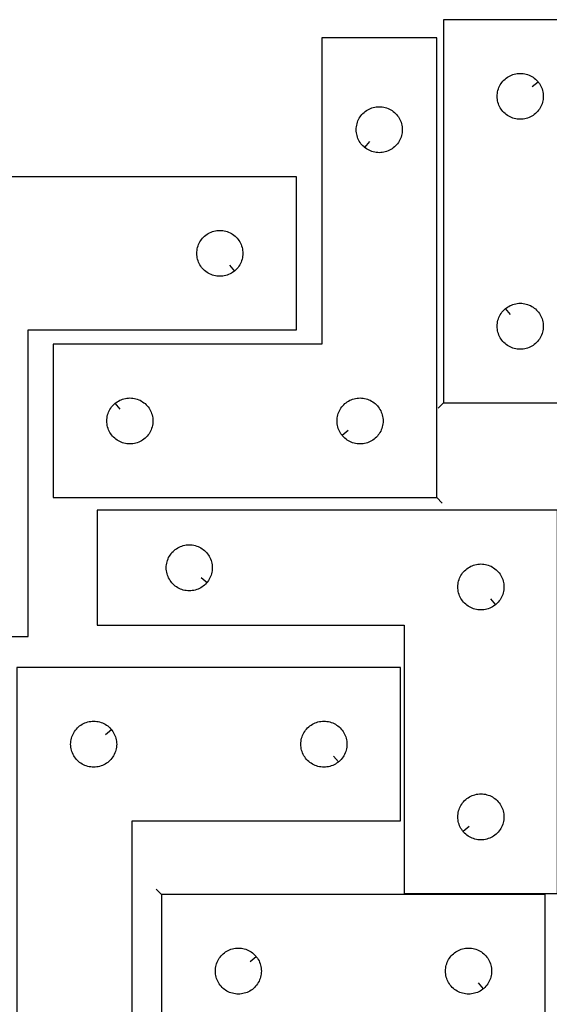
# Model space of a CAD drawing. Header units: millimetres. Extents: x 7 to 1243, y 7 to 1622.
# Tile 12 of 14: x 621 to 828, y 1233 to 1619. Entities that reach past the tile are written whole.
import ezdxf

# ---------------------------------------------------------------- set-up
doc = ezdxf.new("R2010")
doc.units = ezdxf.units.MM
doc.layers.add('CUT', color=7, linetype='CONTINUOUS', true_color=0x000000)
doc.layers.add('LEADIN', color=1, linetype='CONTINUOUS', true_color=0xff0000)

msp = doc.modelspace()

# ---------------------------------------------------------------- linework, layer by layer
at = {"layer": 'CUT'}
for points in [[(786.859304, 1468.629229), (966.859304, 1468.629229), (966.859304, 1513.629229), (846.859304, 1513.629229), (846.859304, 1618.629229), (786.859304, 1618.629229)], [(784.241681, 1431.569087), (784.241681, 1611.569087), (739.241681, 1611.569087), (739.241681, 1491.569087), (634.241681, 1491.569087), (634.241681, 1431.569087)], [(823.812673, 1594.335712), (823.999484, 1594.108082), (824.34253, 1593.629361), (824.653532, 1593.129229), (824.931158, 1592.609827), (825.17422, 1592.07338), (825.381675, 1591.522184), (825.552636, 1590.958601), (825.686371, 1590.385042), (825.782308, 1589.803965), (825.840034, 1589.217857), (825.859304, 1588.629229), (825.840034, 1588.040601), (825.782308, 1587.454493), (825.686371, 1586.873416), (825.552636, 1586.299858), (825.381675, 1585.736274), (825.17422, 1585.185078), (824.931158, 1584.648631), (824.653532, 1584.129229), (824.34253, 1583.629097), (823.999484, 1583.150376), (823.625862, 1582.695117), (823.223265, 1582.265268), (822.793416, 1581.862671), (822.338157, 1581.489049), (821.859436, 1581.146003), (821.359304, 1580.835), (820.839902, 1580.557374), (820.303455, 1580.314313), (819.752259, 1580.106858), (819.188675, 1579.935897), (818.615117, 1579.802162), (818.03404, 1579.706225), (817.447932, 1579.648499), (816.859304, 1579.629229), (816.270676, 1579.648499), (815.684568, 1579.706225), (815.103491, 1579.802162), (814.529932, 1579.935897), (813.966349, 1580.106858), (813.415153, 1580.314313), (812.878706, 1580.557374), (812.359304, 1580.835), (811.859172, 1581.146003), (811.380451, 1581.489049), (810.925191, 1581.862671), (810.495343, 1582.265268), (810.092746, 1582.695117), (809.719124, 1583.150376), (809.376077, 1583.629097), (809.065075, 1584.129229), (808.787449, 1584.648631), (808.544388, 1585.185078), (808.336933, 1585.736274), (808.165971, 1586.299858), (808.032236, 1586.873416), (807.9363, 1587.454493), (807.878574, 1588.040601), (807.859304, 1588.629229), (807.878574, 1589.217857), (807.9363, 1589.803965), (808.032236, 1590.385042), (808.165971, 1590.958601), (808.336933, 1591.522184), (808.544388, 1592.07338), (808.787449, 1592.609827), (809.065075, 1593.129229), (809.376077, 1593.629361), (809.719124, 1594.108082), (810.092746, 1594.563341), (810.495343, 1594.99319), (810.925191, 1595.395787), (811.380451, 1595.769409), (811.859172, 1596.112456), (812.359304, 1596.423458), (812.878706, 1596.701084), (813.415153, 1596.944145), (813.966349, 1597.1516), (814.529932, 1597.322562), (815.103491, 1597.456297), (815.684568, 1597.552233), (816.270676, 1597.609959), (816.859304, 1597.629229), (817.447932, 1597.609959), (818.03404, 1597.552233), (818.615117, 1597.456297), (819.188675, 1597.322562), (819.752259, 1597.1516), (820.303455, 1596.944145), (820.839902, 1596.701084), (821.359304, 1596.423458), (821.859436, 1596.112456), (822.338157, 1595.769409), (822.793416, 1595.395787), (823.223265, 1594.99319), (823.625862, 1594.563341)], [(756.035198, 1568.615718), (755.807568, 1568.802529), (755.37772, 1569.205126), (754.975123, 1569.634975), (754.601501, 1570.090234), (754.258454, 1570.568955), (753.947452, 1571.069087), (753.669826, 1571.588489), (753.426765, 1572.124936), (753.21931, 1572.676132), (753.048348, 1573.239716), (752.914613, 1573.813274), (752.818677, 1574.394352), (752.76095, 1574.980459), (752.741681, 1575.569087), (752.76095, 1576.157716), (752.818677, 1576.743823), (752.914613, 1577.3249), (753.048348, 1577.898459), (753.21931, 1578.462043), (753.426765, 1579.013238), (753.669826, 1579.549686), (753.947452, 1580.069087), (754.258454, 1580.569219), (754.601501, 1581.04794), (754.975123, 1581.5032), (755.37772, 1581.933048), (755.807568, 1582.335646), (756.262828, 1582.709267), (756.741549, 1583.052314), (757.241681, 1583.363316), (757.761083, 1583.640942), (758.29753, 1583.884003), (758.848726, 1584.091459), (759.412309, 1584.26242), (759.985868, 1584.396155), (760.566945, 1584.492091), (761.153053, 1584.549818), (761.741681, 1584.569087), (762.330309, 1584.549818), (762.916417, 1584.492091), (763.497494, 1584.396155), (764.071052, 1584.26242), (764.634636, 1584.091459), (765.185832, 1583.884003), (765.722279, 1583.640942), (766.241681, 1583.363316), (766.741813, 1583.052314), (767.220534, 1582.709267), (767.675793, 1582.335646), (768.105642, 1581.933048), (768.508239, 1581.5032), (768.881861, 1581.04794), (769.224907, 1580.569219), (769.535909, 1580.069087), (769.813535, 1579.549686), (770.056597, 1579.013238), (770.264052, 1578.462043), (770.435013, 1577.898459), (770.568748, 1577.3249), (770.664685, 1576.743823), (770.722411, 1576.157716), (770.741681, 1575.569087), (770.722411, 1574.980459), (770.664685, 1574.394352), (770.568748, 1573.813274), (770.435013, 1573.239716), (770.264052, 1572.676132), (770.056597, 1572.124936), (769.813535, 1571.588489), (769.535909, 1571.069087), (769.224907, 1570.568955), (768.881861, 1570.090234), (768.508239, 1569.634975), (768.105642, 1569.205126), (767.675793, 1568.802529), (767.220534, 1568.428907), (766.741813, 1568.085861), (766.241681, 1567.774859), (765.722279, 1567.497233), (765.185832, 1567.254172), (764.634636, 1567.046716), (764.071052, 1566.875755), (763.497494, 1566.74202), (762.916417, 1566.646084), (762.330309, 1566.588357), (761.741681, 1566.569087), (761.153053, 1566.588357), (760.566945, 1566.646084), (759.985868, 1566.74202), (759.412309, 1566.875755), (758.848726, 1567.046716), (758.29753, 1567.254172), (757.761083, 1567.497233), (757.241681, 1567.774859), (756.741549, 1568.085861), (756.262828, 1568.428907)], [(579.416999, 1557.173468), (579.416999, 1377.173468), (624.416999, 1377.173468), (624.416999, 1497.173468), (729.416999, 1497.173468), (729.416999, 1557.173468)], [(705.123481, 1520.220099), (704.895852, 1520.033288), (704.417131, 1519.690241), (703.916999, 1519.379239), (703.397597, 1519.101613), (702.86115, 1518.858552), (702.309954, 1518.651097), (701.74637, 1518.480135), (701.172812, 1518.3464), (700.591734, 1518.250464), (700.005627, 1518.192738), (699.416999, 1518.173468), (698.828371, 1518.192738), (698.242263, 1518.250464), (697.661186, 1518.3464), (697.087627, 1518.480135), (696.524044, 1518.651097), (695.972848, 1518.858552), (695.4364, 1519.101613), (694.916999, 1519.379239), (694.416867, 1519.690241), (693.938146, 1520.033288), (693.482886, 1520.40691), (693.053038, 1520.809507), (692.65044, 1521.239356), (692.276819, 1521.694615), (691.933772, 1522.173336), (691.62277, 1522.673468), (691.345144, 1523.19287), (691.102083, 1523.729317), (690.894628, 1524.280513), (690.723666, 1524.844096), (690.589931, 1525.417655), (690.493995, 1525.998732), (690.436268, 1526.58484), (690.416999, 1527.173468), (690.436268, 1527.762096), (690.493995, 1528.348204), (690.589931, 1528.929281), (690.723666, 1529.502839), (690.894628, 1530.066423), (691.102083, 1530.617619), (691.345144, 1531.154066), (691.62277, 1531.673468), (691.933772, 1532.1736), (692.276819, 1532.652321), (692.65044, 1533.10758), (693.053038, 1533.537429), (693.482886, 1533.940026), (693.938146, 1534.313648), (694.416867, 1534.656694), (694.916999, 1534.967697), (695.4364, 1535.245323), (695.972848, 1535.488384), (696.524044, 1535.695839), (697.087627, 1535.8668), (697.661186, 1536.000535), (698.242263, 1536.096472), (698.828371, 1536.154198), (699.416999, 1536.173468), (700.005627, 1536.154198), (700.591734, 1536.096472), (701.172812, 1536.000535), (701.74637, 1535.8668), (702.309954, 1535.695839), (702.86115, 1535.488384), (703.397597, 1535.245323), (703.916999, 1534.967697), (704.417131, 1534.656694), (704.895852, 1534.313648), (705.351111, 1533.940026), (705.78096, 1533.537429), (706.183557, 1533.10758), (706.557179, 1532.652321), (706.900225, 1532.1736), (707.211227, 1531.673468), (707.488853, 1531.154066), (707.731914, 1530.617619), (707.93937, 1530.066423), (708.110331, 1529.502839), (708.244066, 1528.929281), (708.340002, 1528.348204), (708.397729, 1527.762096), (708.416999, 1527.173468), (708.397729, 1526.58484), (708.340002, 1525.998732), (708.244066, 1525.417655), (708.110331, 1524.844096), (707.93937, 1524.280513), (707.731914, 1523.729317), (707.488853, 1523.19287), (707.211227, 1522.673468), (706.900225, 1522.173336), (706.557179, 1521.694615), (706.183557, 1521.239356), (705.78096, 1520.809507), (705.351111, 1520.40691)], [(811.152821, 1505.582598), (811.380451, 1505.769409), (811.859172, 1506.112456), (812.359304, 1506.423458), (812.878706, 1506.701084), (813.415153, 1506.944145), (813.966349, 1507.1516), (814.529932, 1507.322562), (815.103491, 1507.456297), (815.684568, 1507.552233), (816.270676, 1507.609959), (816.859304, 1507.629229), (817.447932, 1507.609959), (818.03404, 1507.552233), (818.615117, 1507.456297), (819.188675, 1507.322562), (819.752259, 1507.1516), (820.303455, 1506.944145), (820.839902, 1506.701084), (821.359304, 1506.423458), (821.859436, 1506.112456), (822.338157, 1505.769409), (822.793416, 1505.395787), (823.223265, 1504.99319), (823.625862, 1504.563341), (823.999484, 1504.108082), (824.34253, 1503.629361), (824.653532, 1503.129229), (824.931158, 1502.609827), (825.17422, 1502.07338), (825.381675, 1501.522184), (825.552636, 1500.958601), (825.686371, 1500.385042), (825.782308, 1499.803965), (825.840034, 1499.217857), (825.859304, 1498.629229), (825.840034, 1498.040601), (825.782308, 1497.454493), (825.686371, 1496.873416), (825.552636, 1496.299858), (825.381675, 1495.736274), (825.17422, 1495.185078), (824.931158, 1494.648631), (824.653532, 1494.129229), (824.34253, 1493.629097), (823.999484, 1493.150376), (823.625862, 1492.695117), (823.223265, 1492.265268), (822.793416, 1491.862671), (822.338157, 1491.489049), (821.859436, 1491.146003), (821.359304, 1490.835), (820.839902, 1490.557374), (820.303455, 1490.314313), (819.752259, 1490.106858), (819.188675, 1489.935897), (818.615117, 1489.802162), (818.03404, 1489.706225), (817.447932, 1489.648499), (816.859304, 1489.629229), (816.270676, 1489.648499), (815.684568, 1489.706225), (815.103491, 1489.802162), (814.529932, 1489.935897), (813.966349, 1490.106858), (813.415153, 1490.314313), (812.878706, 1490.557374), (812.359304, 1490.835), (811.859172, 1491.146003), (811.380451, 1491.489049), (810.925191, 1491.862671), (810.495343, 1492.265268), (810.092746, 1492.695117), (809.719124, 1493.150376), (809.376077, 1493.629097), (809.065075, 1494.129229), (808.787449, 1494.648631), (808.544388, 1495.185078), (808.336933, 1495.736274), (808.165971, 1496.299858), (808.032236, 1496.873416), (807.9363, 1497.454493), (807.878574, 1498.040601), (807.859304, 1498.629229), (807.878574, 1499.217857), (807.9363, 1499.803965), (808.032236, 1500.385042), (808.165971, 1500.958601), (808.336933, 1501.522184), (808.544388, 1502.07338), (808.787449, 1502.609827), (809.065075, 1503.129229), (809.376077, 1503.629361), (809.719124, 1504.108082), (810.092746, 1504.563341), (810.495343, 1504.99319), (810.925191, 1505.395787)], [(658.535198, 1468.522457), (658.762828, 1468.709267), (659.241549, 1469.052314), (659.741681, 1469.363316), (660.261083, 1469.640942), (660.79753, 1469.884003), (661.348726, 1470.091459), (661.912309, 1470.26242), (662.485868, 1470.396155), (663.066945, 1470.492091), (663.653053, 1470.549818), (664.241681, 1470.569087), (664.830309, 1470.549818), (665.416417, 1470.492091), (665.997494, 1470.396155), (666.571052, 1470.26242), (667.134636, 1470.091459), (667.685832, 1469.884003), (668.222279, 1469.640942), (668.741681, 1469.363316), (669.241813, 1469.052314), (669.720534, 1468.709267), (670.175793, 1468.335646), (670.605642, 1467.933048), (671.008239, 1467.5032), (671.381861, 1467.04794), (671.724907, 1466.569219), (672.035909, 1466.069087), (672.313535, 1465.549686), (672.556597, 1465.013238), (672.764052, 1464.462043), (672.935013, 1463.898459), (673.068748, 1463.3249), (673.164685, 1462.743823), (673.222411, 1462.157716), (673.241681, 1461.569087), (673.222411, 1460.980459), (673.164685, 1460.394352), (673.068748, 1459.813274), (672.935013, 1459.239716), (672.764052, 1458.676132), (672.556597, 1458.124936), (672.313535, 1457.588489), (672.035909, 1457.069087), (671.724907, 1456.568955), (671.381861, 1456.090234), (671.008239, 1455.634975), (670.605642, 1455.205126), (670.175793, 1454.802529), (669.720534, 1454.428907), (669.241813, 1454.085861), (668.741681, 1453.774859), (668.222279, 1453.497233), (667.685832, 1453.254172), (667.134636, 1453.046716), (666.571052, 1452.875755), (665.997494, 1452.74202), (665.416417, 1452.646084), (664.830309, 1452.588357), (664.241681, 1452.569087), (663.653053, 1452.588357), (663.066945, 1452.646084), (662.485868, 1452.74202), (661.912309, 1452.875755), (661.348726, 1453.046716), (660.79753, 1453.254172), (660.261083, 1453.497233), (659.741681, 1453.774859), (659.241549, 1454.085861), (658.762828, 1454.428907), (658.307568, 1454.802529), (657.87772, 1455.205126), (657.475123, 1455.634975), (657.101501, 1456.090234), (656.758454, 1456.568955), (656.447452, 1457.069087), (656.169826, 1457.588489), (655.926765, 1458.124936), (655.71931, 1458.676132), (655.548348, 1459.239716), (655.414613, 1459.813274), (655.318677, 1460.394352), (655.26095, 1460.980459), (655.241681, 1461.569087), (655.26095, 1462.157716), (655.318677, 1462.743823), (655.414613, 1463.3249), (655.548348, 1463.898459), (655.71931, 1464.462043), (655.926765, 1465.013238), (656.169826, 1465.549686), (656.447452, 1466.069087), (656.758454, 1466.569219), (657.101501, 1467.04794), (657.475123, 1467.5032), (657.87772, 1467.933048), (658.307568, 1468.335646)], [(747.288312, 1455.862605), (747.101501, 1456.090234), (746.758454, 1456.568955), (746.447452, 1457.069087), (746.169826, 1457.588489), (745.926765, 1458.124936), (745.71931, 1458.676132), (745.548348, 1459.239716), (745.414613, 1459.813274), (745.318677, 1460.394352), (745.26095, 1460.980459), (745.241681, 1461.569087), (745.26095, 1462.157716), (745.318677, 1462.743823), (745.414613, 1463.3249), (745.548348, 1463.898459), (745.71931, 1464.462043), (745.926765, 1465.013238), (746.169826, 1465.549686), (746.447452, 1466.069087), (746.758454, 1466.569219), (747.101501, 1467.04794), (747.475123, 1467.5032), (747.87772, 1467.933048), (748.307568, 1468.335646), (748.762828, 1468.709267), (749.241549, 1469.052314), (749.741681, 1469.363316), (750.261083, 1469.640942), (750.79753, 1469.884003), (751.348726, 1470.091459), (751.912309, 1470.26242), (752.485868, 1470.396155), (753.066945, 1470.492091), (753.653053, 1470.549818), (754.241681, 1470.569087), (754.830309, 1470.549818), (755.416417, 1470.492091), (755.997494, 1470.396155), (756.571052, 1470.26242), (757.134636, 1470.091459), (757.685832, 1469.884003), (758.222279, 1469.640942), (758.741681, 1469.363316), (759.241813, 1469.052314), (759.720534, 1468.709267), (760.175793, 1468.335646), (760.605642, 1467.933048), (761.008239, 1467.5032), (761.381861, 1467.04794), (761.724907, 1466.569219), (762.035909, 1466.069087), (762.313535, 1465.549686), (762.556597, 1465.013238), (762.764052, 1464.462043), (762.935013, 1463.898459), (763.068748, 1463.3249), (763.164685, 1462.743823), (763.222411, 1462.157716), (763.241681, 1461.569087), (763.222411, 1460.980459), (763.164685, 1460.394352), (763.068748, 1459.813274), (762.935013, 1459.239716), (762.764052, 1458.676132), (762.556597, 1458.124936), (762.313535, 1457.588489), (762.035909, 1457.069087), (761.724907, 1456.568955), (761.381861, 1456.090234), (761.008239, 1455.634975), (760.605642, 1455.205126), (760.175793, 1454.802529), (759.720534, 1454.428907), (759.241813, 1454.085861), (758.741681, 1453.774859), (758.222279, 1453.497233), (757.685832, 1453.254172), (757.134636, 1453.046716), (756.571052, 1452.875755), (755.997494, 1452.74202), (755.416417, 1452.646084), (754.830309, 1452.588357), (754.241681, 1452.569087), (753.653053, 1452.588357), (753.066945, 1452.646084), (752.485868, 1452.74202), (751.912309, 1452.875755), (751.348726, 1453.046716), (750.79753, 1453.254172), (750.261083, 1453.497233), (749.741681, 1453.774859), (749.241549, 1454.085861), (748.762828, 1454.428907), (748.307568, 1454.802529), (747.87772, 1455.205126), (747.475123, 1455.634975)], [(831.475039, 1426.588675), (651.475039, 1426.588675), (651.475039, 1381.588675), (771.475039, 1381.588675), (771.475039, 1276.588675), (831.475039, 1276.588675)], [(694.428408, 1398.382192), (694.241597, 1398.154562), (693.839, 1397.724714), (693.409151, 1397.322117), (692.953892, 1396.948495), (692.475171, 1396.605448), (691.975039, 1396.294446), (691.455637, 1396.01682), (690.91919, 1395.773759), (690.367994, 1395.566304), (689.80441, 1395.395342), (689.230852, 1395.261607), (688.649774, 1395.165671), (688.063667, 1395.107944), (687.475039, 1395.088675), (686.88641, 1395.107944), (686.300303, 1395.165671), (685.719226, 1395.261607), (685.145667, 1395.395342), (684.582083, 1395.566304), (684.030888, 1395.773759), (683.49444, 1396.01682), (682.975039, 1396.294446), (682.474907, 1396.605448), (681.996186, 1396.948495), (681.540926, 1397.322117), (681.111078, 1397.724714), (680.70848, 1398.154562), (680.334859, 1398.609822), (679.991812, 1399.088543), (679.68081, 1399.588675), (679.403184, 1400.108077), (679.160123, 1400.644524), (678.952667, 1401.19572), (678.781706, 1401.759303), (678.647971, 1402.332862), (678.552035, 1402.913939), (678.494308, 1403.500047), (678.475039, 1404.088675), (678.494308, 1404.677303), (678.552035, 1405.263411), (678.647971, 1405.844488), (678.781706, 1406.418046), (678.952667, 1406.98163), (679.160123, 1407.532826), (679.403184, 1408.069273), (679.68081, 1408.588675), (679.991812, 1409.088807), (680.334859, 1409.567528), (680.70848, 1410.022787), (681.111078, 1410.452636), (681.540926, 1410.855233), (681.996186, 1411.228855), (682.474907, 1411.571901), (682.975039, 1411.882903), (683.49444, 1412.160529), (684.030888, 1412.403591), (684.582083, 1412.611046), (685.145667, 1412.782007), (685.719226, 1412.915742), (686.300303, 1413.011679), (686.88641, 1413.069405), (687.475039, 1413.088675), (688.063667, 1413.069405), (688.649774, 1413.011679), (689.230852, 1412.915742), (689.80441, 1412.782007), (690.367994, 1412.611046), (690.91919, 1412.403591), (691.455637, 1412.160529), (691.975039, 1411.882903), (692.475171, 1411.571901), (692.953892, 1411.228855), (693.409151, 1410.855233), (693.839, 1410.452636), (694.241597, 1410.022787), (694.615219, 1409.567528), (694.958265, 1409.088807), (695.269267, 1408.588675), (695.546893, 1408.069273), (695.789954, 1407.532826), (695.99741, 1406.98163), (696.168371, 1406.418046), (696.302106, 1405.844488), (696.398042, 1405.263411), (696.455769, 1404.677303), (696.475039, 1404.088675), (696.455769, 1403.500047), (696.398042, 1402.913939), (696.302106, 1402.332862), (696.168371, 1401.759303), (695.99741, 1401.19572), (695.789954, 1400.644524), (695.546893, 1400.108077), (695.269267, 1399.588675), (694.958265, 1399.088543), (694.615219, 1398.609822)], [(807.181521, 1389.635306), (806.953892, 1389.448495), (806.475171, 1389.105448), (805.975039, 1388.794446), (805.455637, 1388.51682), (804.91919, 1388.273759), (804.367994, 1388.066304), (803.80441, 1387.895342), (803.230852, 1387.761607), (802.649774, 1387.665671), (802.063667, 1387.607944), (801.475039, 1387.588675), (800.88641, 1387.607944), (800.300303, 1387.665671), (799.719226, 1387.761607), (799.145667, 1387.895342), (798.582083, 1388.066304), (798.030888, 1388.273759), (797.49444, 1388.51682), (796.975039, 1388.794446), (796.474907, 1389.105448), (795.996186, 1389.448495), (795.540926, 1389.822117), (795.111078, 1390.224714), (794.70848, 1390.654562), (794.334859, 1391.109822), (793.991812, 1391.588543), (793.68081, 1392.088675), (793.403184, 1392.608077), (793.160123, 1393.144524), (792.952667, 1393.69572), (792.781706, 1394.259303), (792.647971, 1394.832862), (792.552035, 1395.413939), (792.494308, 1396.000047), (792.475039, 1396.588675), (792.494308, 1397.177303), (792.552035, 1397.763411), (792.647971, 1398.344488), (792.781706, 1398.918046), (792.952667, 1399.48163), (793.160123, 1400.032826), (793.403184, 1400.569273), (793.68081, 1401.088675), (793.991812, 1401.588807), (794.334859, 1402.067528), (794.70848, 1402.522787), (795.111078, 1402.952636), (795.540926, 1403.355233), (795.996186, 1403.728855), (796.474907, 1404.071901), (796.975039, 1404.382903), (797.49444, 1404.660529), (798.030888, 1404.903591), (798.582083, 1405.111046), (799.145667, 1405.282007), (799.719226, 1405.415742), (800.300303, 1405.511679), (800.88641, 1405.569405), (801.475039, 1405.588675), (802.063667, 1405.569405), (802.649774, 1405.511679), (803.230852, 1405.415742), (803.80441, 1405.282007), (804.367994, 1405.111046), (804.91919, 1404.903591), (805.455637, 1404.660529), (805.975039, 1404.382903), (806.475171, 1404.071901), (806.953892, 1403.728855), (807.409151, 1403.355233), (807.839, 1402.952636), (808.241597, 1402.522787), (808.615219, 1402.067528), (808.958265, 1401.588807), (809.269267, 1401.088675), (809.546893, 1400.569273), (809.789954, 1400.032826), (809.99741, 1399.48163), (810.168371, 1398.918046), (810.302106, 1398.344488), (810.398042, 1397.763411), (810.455769, 1397.177303), (810.475039, 1396.588675), (810.455769, 1396.000047), (810.398042, 1395.413939), (810.302106, 1394.832862), (810.168371, 1394.259303), (809.99741, 1393.69572), (809.789954, 1393.144524), (809.546893, 1392.608077), (809.269267, 1392.088675), (808.958265, 1391.588543), (808.615219, 1391.109822), (808.241597, 1390.654562), (807.839, 1390.224714), (807.409151, 1389.822117)], [(620.092353, 1365.045538), (620.092353, 1185.045538), (665.092353, 1185.045538), (665.092353, 1305.045538), (770.092353, 1305.045538), (770.092353, 1365.045538)], [(657.045722, 1340.752021), (657.232533, 1340.524391), (657.575579, 1340.04567), (657.886581, 1339.545538), (658.164207, 1339.026136), (658.407268, 1338.489689), (658.614724, 1337.938493), (658.785685, 1337.37491), (658.91942, 1336.801351), (659.015356, 1336.220274), (659.073083, 1335.634166), (659.092353, 1335.045538), (659.073083, 1334.45691), (659.015356, 1333.870802), (658.91942, 1333.289725), (658.785685, 1332.716167), (658.614724, 1332.152583), (658.407268, 1331.601387), (658.164207, 1331.06494), (657.886581, 1330.545538), (657.575579, 1330.045406), (657.232533, 1329.566685), (656.858911, 1329.111426), (656.456314, 1328.681577), (656.026465, 1328.27898), (655.571206, 1327.905358), (655.092485, 1327.562312), (654.592353, 1327.25131), (654.072951, 1326.973684), (653.536504, 1326.730622), (652.985308, 1326.523167), (652.421724, 1326.352206), (651.848166, 1326.218471), (651.267088, 1326.122534), (650.680981, 1326.064808), (650.092353, 1326.045538), (649.503725, 1326.064808), (648.917617, 1326.122534), (648.33654, 1326.218471), (647.762981, 1326.352206), (647.199398, 1326.523167), (646.648202, 1326.730622), (646.111754, 1326.973684), (645.592353, 1327.25131), (645.092221, 1327.562312), (644.6135, 1327.905358), (644.15824, 1328.27898), (643.728392, 1328.681577), (643.325794, 1329.111426), (642.952173, 1329.566685), (642.609126, 1330.045406), (642.298124, 1330.545538), (642.020498, 1331.06494), (641.777437, 1331.601387), (641.569982, 1332.152583), (641.39902, 1332.716167), (641.265285, 1333.289725), (641.169349, 1333.870802), (641.111622, 1334.45691), (641.092353, 1335.045538), (641.111622, 1335.634166), (641.169349, 1336.220274), (641.265285, 1336.801351), (641.39902, 1337.37491), (641.569982, 1337.938493), (641.777437, 1338.489689), (642.020498, 1339.026136), (642.298124, 1339.545538), (642.609126, 1340.04567), (642.952173, 1340.524391), (643.325794, 1340.979651), (643.728392, 1341.409499), (644.15824, 1341.812096), (644.6135, 1342.185718), (645.092221, 1342.528765), (645.592353, 1342.839767), (646.111754, 1343.117393), (646.648202, 1343.360454), (647.199398, 1343.567909), (647.762981, 1343.738871), (648.33654, 1343.872606), (648.917617, 1343.968542), (649.503725, 1344.026269), (650.092353, 1344.045538), (650.680981, 1344.026269), (651.267088, 1343.968542), (651.848166, 1343.872606), (652.421724, 1343.738871), (652.985308, 1343.567909), (653.536504, 1343.360454), (654.072951, 1343.117393), (654.592353, 1342.839767), (655.092485, 1342.528765), (655.571206, 1342.185718), (656.026465, 1341.812096), (656.456314, 1341.409499), (656.858911, 1340.979651)], [(745.798835, 1328.092169), (745.571206, 1327.905358), (745.092485, 1327.562312), (744.592353, 1327.25131), (744.072951, 1326.973684), (743.536504, 1326.730622), (742.985308, 1326.523167), (742.421724, 1326.352206), (741.848166, 1326.218471), (741.267088, 1326.122534), (740.680981, 1326.064808), (740.092353, 1326.045538), (739.503725, 1326.064808), (738.917617, 1326.122534), (738.33654, 1326.218471), (737.762981, 1326.352206), (737.199398, 1326.523167), (736.648202, 1326.730622), (736.111754, 1326.973684), (735.592353, 1327.25131), (735.092221, 1327.562312), (734.6135, 1327.905358), (734.15824, 1328.27898), (733.728392, 1328.681577), (733.325794, 1329.111426), (732.952173, 1329.566685), (732.609126, 1330.045406), (732.298124, 1330.545538), (732.020498, 1331.06494), (731.777437, 1331.601387), (731.569982, 1332.152583), (731.39902, 1332.716167), (731.265285, 1333.289725), (731.169349, 1333.870802), (731.111622, 1334.45691), (731.092353, 1335.045538), (731.111622, 1335.634166), (731.169349, 1336.220274), (731.265285, 1336.801351), (731.39902, 1337.37491), (731.569982, 1337.938493), (731.777437, 1338.489689), (732.020498, 1339.026136), (732.298124, 1339.545538), (732.609126, 1340.04567), (732.952173, 1340.524391), (733.325794, 1340.979651), (733.728392, 1341.409499), (734.15824, 1341.812096), (734.6135, 1342.185718), (735.092221, 1342.528765), (735.592353, 1342.839767), (736.111754, 1343.117393), (736.648202, 1343.360454), (737.199398, 1343.567909), (737.762981, 1343.738871), (738.33654, 1343.872606), (738.917617, 1343.968542), (739.503725, 1344.026269), (740.092353, 1344.045538), (740.680981, 1344.026269), (741.267088, 1343.968542), (741.848166, 1343.872606), (742.421724, 1343.738871), (742.985308, 1343.567909), (743.536504, 1343.360454), (744.072951, 1343.117393), (744.592353, 1342.839767), (745.092485, 1342.528765), (745.571206, 1342.185718), (746.026465, 1341.812096), (746.456314, 1341.409499), (746.858911, 1340.979651), (747.232533, 1340.524391), (747.575579, 1340.04567), (747.886581, 1339.545538), (748.164207, 1339.026136), (748.407268, 1338.489689), (748.614724, 1337.938493), (748.785685, 1337.37491), (748.91942, 1336.801351), (749.015356, 1336.220274), (749.073083, 1335.634166), (749.092353, 1335.045538), (749.073083, 1334.45691), (749.015356, 1333.870802), (748.91942, 1333.289725), (748.785685, 1332.716167), (748.614724, 1332.152583), (748.407268, 1331.601387), (748.164207, 1331.06494), (747.886581, 1330.545538), (747.575579, 1330.045406), (747.232533, 1329.566685), (746.858911, 1329.111426), (746.456314, 1328.681577), (746.026465, 1328.27898)], [(794.521669, 1300.882192), (794.334859, 1301.109822), (793.991812, 1301.588543), (793.68081, 1302.088675), (793.403184, 1302.608077), (793.160123, 1303.144524), (792.952667, 1303.69572), (792.781706, 1304.259303), (792.647971, 1304.832862), (792.552035, 1305.413939), (792.494308, 1306.000047), (792.475039, 1306.588675), (792.494308, 1307.177303), (792.552035, 1307.763411), (792.647971, 1308.344488), (792.781706, 1308.918046), (792.952667, 1309.48163), (793.160123, 1310.032826), (793.403184, 1310.569273), (793.68081, 1311.088675), (793.991812, 1311.588807), (794.334859, 1312.067528), (794.70848, 1312.522787), (795.111078, 1312.952636), (795.540926, 1313.355233), (795.996186, 1313.728855), (796.474907, 1314.071901), (796.975039, 1314.382903), (797.49444, 1314.660529), (798.030888, 1314.903591), (798.582083, 1315.111046), (799.145667, 1315.282007), (799.719226, 1315.415742), (800.300303, 1315.511679), (800.88641, 1315.569405), (801.475039, 1315.588675), (802.063667, 1315.569405), (802.649774, 1315.511679), (803.230852, 1315.415742), (803.80441, 1315.282007), (804.367994, 1315.111046), (804.91919, 1314.903591), (805.455637, 1314.660529), (805.975039, 1314.382903), (806.475171, 1314.071901), (806.953892, 1313.728855), (807.409151, 1313.355233), (807.839, 1312.952636), (808.241597, 1312.522787), (808.615219, 1312.067528), (808.958265, 1311.588807), (809.269267, 1311.088675), (809.546893, 1310.569273), (809.789954, 1310.032826), (809.99741, 1309.48163), (810.168371, 1308.918046), (810.302106, 1308.344488), (810.398042, 1307.763411), (810.455769, 1307.177303), (810.475039, 1306.588675), (810.455769, 1306.000047), (810.398042, 1305.413939), (810.302106, 1304.832862), (810.168371, 1304.259303), (809.99741, 1303.69572), (809.789954, 1303.144524), (809.546893, 1302.608077), (809.269267, 1302.088675), (808.958265, 1301.588543), (808.615219, 1301.109822), (808.241597, 1300.654562), (807.839, 1300.224714), (807.409151, 1299.822117), (806.953892, 1299.448495), (806.475171, 1299.105448), (805.975039, 1298.794446), (805.455637, 1298.51682), (804.91919, 1298.273759), (804.367994, 1298.066304), (803.80441, 1297.895342), (803.230852, 1297.761607), (802.649774, 1297.665671), (802.063667, 1297.607944), (801.475039, 1297.588675), (800.88641, 1297.607944), (800.300303, 1297.665671), (799.719226, 1297.761607), (799.145667, 1297.895342), (798.582083, 1298.066304), (798.030888, 1298.273759), (797.49444, 1298.51682), (796.975039, 1298.794446), (796.474907, 1299.105448), (795.996186, 1299.448495), (795.540926, 1299.822117), (795.111078, 1300.224714), (794.70848, 1300.654562)], [(676.658515, 1276.223517), (676.658515, 1096.223517), (721.658515, 1096.223517), (721.658515, 1216.223517), (826.658515, 1216.223517), (826.658515, 1276.223517)], [(713.611884, 1251.929999), (713.798695, 1251.70237), (714.141741, 1251.223649), (714.452743, 1250.723517), (714.730369, 1250.204115), (714.973431, 1249.667668), (715.180886, 1249.116472), (715.351847, 1248.552888), (715.485582, 1247.97933), (715.581519, 1247.398252), (715.639245, 1246.812145), (715.658515, 1246.223517), (715.639245, 1245.634889), (715.581519, 1245.048781), (715.485582, 1244.467704), (715.351847, 1243.894145), (715.180886, 1243.330562), (714.973431, 1242.779366), (714.730369, 1242.242919), (714.452743, 1241.723517), (714.141741, 1241.223385), (713.798695, 1240.744664), (713.425073, 1240.289404), (713.022476, 1239.859556), (712.592627, 1239.456958), (712.137368, 1239.083337), (711.658647, 1238.74029), (711.158515, 1238.429288), (710.639113, 1238.151662), (710.102666, 1237.908601), (709.55147, 1237.701146), (708.987886, 1237.530184), (708.414328, 1237.396449), (707.833251, 1237.300513), (707.247143, 1237.242786), (706.658515, 1237.223517), (706.069887, 1237.242786), (705.483779, 1237.300513), (704.902702, 1237.396449), (704.329143, 1237.530184), (703.76556, 1237.701146), (703.214364, 1237.908601), (702.677917, 1238.151662), (702.158515, 1238.429288), (701.658383, 1238.74029), (701.179662, 1239.083337), (700.724402, 1239.456958), (700.294554, 1239.859556), (699.891957, 1240.289404), (699.518335, 1240.744664), (699.175288, 1241.223385), (698.864286, 1241.723517), (698.58666, 1242.242919), (698.343599, 1242.779366), (698.136144, 1243.330562), (697.965182, 1243.894145), (697.831447, 1244.467704), (697.735511, 1245.048781), (697.677784, 1245.634889), (697.658515, 1246.223517), (697.677784, 1246.812145), (697.735511, 1247.398252), (697.831447, 1247.97933), (697.965182, 1248.552888), (698.136144, 1249.116472), (698.343599, 1249.667668), (698.58666, 1250.204115), (698.864286, 1250.723517), (699.175288, 1251.223649), (699.518335, 1251.70237), (699.891957, 1252.157629), (700.294554, 1252.587478), (700.724402, 1252.990075), (701.179662, 1253.363697), (701.658383, 1253.706743), (702.158515, 1254.017745), (702.677917, 1254.295371), (703.214364, 1254.538433), (703.76556, 1254.745888), (704.329143, 1254.916849), (704.902702, 1255.050584), (705.483779, 1255.14652), (706.069887, 1255.204247), (706.658515, 1255.223517), (707.247143, 1255.204247), (707.833251, 1255.14652), (708.414328, 1255.050584), (708.987886, 1254.916849), (709.55147, 1254.745888), (710.102666, 1254.538433), (710.639113, 1254.295371), (711.158515, 1254.017745), (711.658647, 1253.706743), (712.137368, 1253.363697), (712.592627, 1252.990075), (713.022476, 1252.587478), (713.425073, 1252.157629)], [(802.364997, 1239.270148), (802.137368, 1239.083337), (801.658647, 1238.74029), (801.158515, 1238.429288), (800.639113, 1238.151662), (800.102666, 1237.908601), (799.55147, 1237.701146), (798.987886, 1237.530184), (798.414328, 1237.396449), (797.833251, 1237.300513), (797.247143, 1237.242786), (796.658515, 1237.223517), (796.069887, 1237.242786), (795.483779, 1237.300513), (794.902702, 1237.396449), (794.329143, 1237.530184), (793.76556, 1237.701146), (793.214364, 1237.908601), (792.677917, 1238.151662), (792.158515, 1238.429288), (791.658383, 1238.74029), (791.179662, 1239.083337), (790.724402, 1239.456958), (790.294554, 1239.859556), (789.891957, 1240.289404), (789.518335, 1240.744664), (789.175288, 1241.223385), (788.864286, 1241.723517), (788.58666, 1242.242919), (788.343599, 1242.779366), (788.136144, 1243.330562), (787.965182, 1243.894145), (787.831447, 1244.467704), (787.735511, 1245.048781), (787.677784, 1245.634889), (787.658515, 1246.223517), (787.677784, 1246.812145), (787.735511, 1247.398252), (787.831447, 1247.97933), (787.965182, 1248.552888), (788.136144, 1249.116472), (788.343599, 1249.667668), (788.58666, 1250.204115), (788.864286, 1250.723517), (789.175288, 1251.223649), (789.518335, 1251.70237), (789.891957, 1252.157629), (790.294554, 1252.587478), (790.724402, 1252.990075), (791.179662, 1253.363697), (791.658383, 1253.706743), (792.158515, 1254.017745), (792.677917, 1254.295371), (793.214364, 1254.538433), (793.76556, 1254.745888), (794.329143, 1254.916849), (794.902702, 1255.050584), (795.483779, 1255.14652), (796.069887, 1255.204247), (796.658515, 1255.223517), (797.247143, 1255.204247), (797.833251, 1255.14652), (798.414328, 1255.050584), (798.987886, 1254.916849), (799.55147, 1254.745888), (800.102666, 1254.538433), (800.639113, 1254.295371), (801.158515, 1254.017745), (801.658647, 1253.706743), (802.137368, 1253.363697), (802.592627, 1252.990075), (803.022476, 1252.587478), (803.425073, 1252.157629), (803.798695, 1251.70237), (804.141741, 1251.223649), (804.452743, 1250.723517), (804.730369, 1250.204115), (804.973431, 1249.667668), (805.180886, 1249.116472), (805.351847, 1248.552888), (805.485582, 1247.97933), (805.581519, 1247.398252), (805.639245, 1246.812145), (805.658515, 1246.223517), (805.639245, 1245.634889), (805.581519, 1245.048781), (805.485582, 1244.467704), (805.351847, 1243.894145), (805.180886, 1243.330562), (804.973431, 1242.779366), (804.730369, 1242.242919), (804.452743, 1241.723517), (804.141741, 1241.223385), (803.798695, 1240.744664), (803.425073, 1240.289404), (803.022476, 1239.859556), (802.592627, 1239.456958)]]:
    msp.add_lwpolyline(points, close=True, dxfattribs=at)
at = {"layer": 'LEADIN'}
for p, q in [((821.493642, 1592.432532), (823.812673, 1594.335712)), ((757.938378, 1570.93475), (756.035198, 1568.615718)), ((703.220301, 1522.53913), (705.123481, 1520.220099)), ((813.056001, 1503.263567), (811.152821, 1505.582598)), ((660.438378, 1466.203425), (658.535198, 1468.522457)), ((784.737983, 1466.507909), (786.859304, 1468.629229)), ((749.607343, 1457.765785), (747.288312, 1455.862605)), ((786.363001, 1429.447767), (784.241681, 1431.569087)), ((692.109376, 1400.285372), (694.428408, 1398.382192)), ((805.278341, 1391.954337), (807.181521, 1389.635306)), ((654.726691, 1338.848841), (657.045722, 1340.752021)), ((743.895655, 1330.4112), (745.798835, 1328.092169)), ((796.840701, 1302.785372), (794.521669, 1300.882192)), ((674.537194, 1278.344837), (676.658515, 1276.223517)), ((711.292853, 1250.026819), (713.611884, 1251.929999)), ((800.461818, 1241.589179), (802.364997, 1239.270148))]:
    msp.add_line(p, q, dxfattribs=at)

doc.saveas('drawing.dxf')
